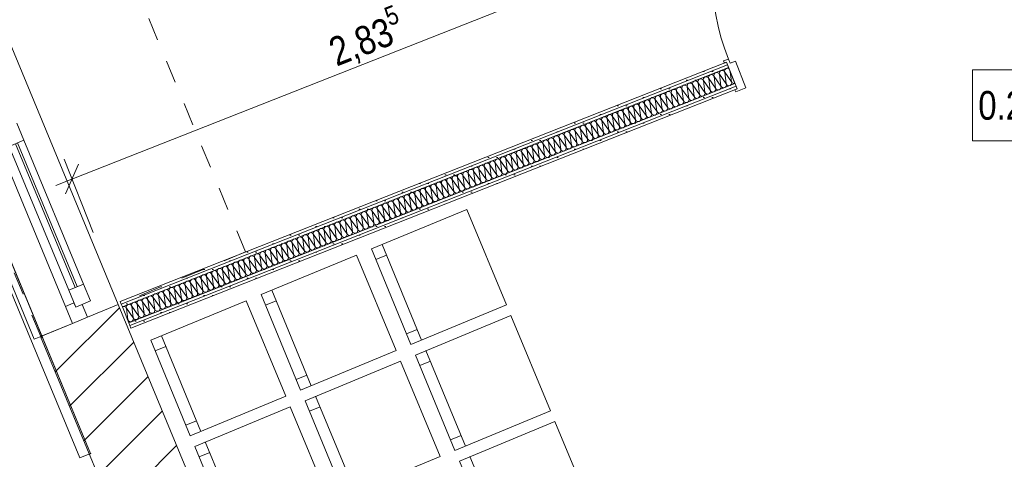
# Model space of a CAD drawing. Header units: metres. Extents: x -80 to 1923, y -189 to 69.
# Tile 181 of 256: x 955.25 to 959.54, y 37.99 to 39.9. Entities that reach past the tile are written whole.
import ezdxf

# ---------------------------------------------------------------- set-up
doc = ezdxf.new("R2010")
doc.units = ezdxf.units.M
doc.header["$MEASUREMENT"] = 0
doc.linetypes.add('Strichlinie eng', pattern=[0.115, 0.075, -0.04])
doc.linetypes.add('Strichlinie_ eng', pattern=[0.115, 0.075, -0.04])
for name, color, linetype in [('00 Schraffuren', 7, 'Continuous'), ('10 Wand außen', 7, 'Continuous'), ('50 Möblierung', 7, 'Continuous'), ('80 Raum', 7, 'Continuous'), ('90 Allgemein Bemaßung', 7, 'Continuous'), ('Neubau_10 Wand innen GK', 7, 'Continuous'), ('Neubau_50 Möblierung', 7, 'Continuous')]:
    doc.layers.add(name, color=color, linetype=linetype)
doc.styles.add('ERSTELLTER_STIL_2', font='ARIALN.TTF')
doc.dimstyles.new('ERSTELLTER_STIL__1', dxfattribs={"dimtxt": 0.125, "dimasz": 0.095143, "dimexe": 0.18, "dimexo": 0.25, "dimgap": 0, "dimtad": 1, "dimzin": 0, "dimdsep": 46, "dimtxsty": 'ERSTELLTER_STIL_2', "dimblk": 'ARROWHEAD_6', "dimblk1": 'ARROWHEAD_6', "dimblk2": 'ARROWHEAD_6', "dimcen": 0.09, "dimclrd": 7, "dimclre": 7, "dimclrt": 7, "dimazin": 0, "dimtfac": 1, "dimtdec": 4, "dimtmove": 0, "dimatfit": 3, "dimfxl": 1, "dimtolj": 1, "dimtzin": 0, "dimarcsym": 0})
pattern_1 = [(0, (929.770002, 0), (0, 0.0375), [0, -0.0375])]

# ---------------------------------------------------------------- blocks, each defined once
blk = doc.blocks.new('5-Flügelfenster 27')
at = {"layer": '10 Wand außen', "color": 7, "linetype": 'Continuous', "lineweight": 9}
for p, q in [((-2.13, 0.145), (2.13, 0.145)), ((-2.13, 0), (-2.13, 0.145)), ((-2.13, -0.07), (-2.13, 0)), ((-2.13, -0.07), (-2.13, 0)), ((-2.13, -0.22), (-2.13, -0.07)), ((-2.13, -0.22), (-2.13, -0.25)), ((-2.13, -0.25), (2.13, -0.25))]:
    blk.add_line(p, q, dxfattribs=at)
at = {"layer": '10 Wand außen', "color": 7, "linetype": 'Continuous', "lineweight": 13}
for p, q in [((-2.13, 0), (-2.07, 0)), ((-2.07, -0.03), (-2.07, 0.04)), ((-2.07, 0.04), (-1.99, 0.04)), ((-2.07, 0), (-2.07, -0.03)), ((-1.99, 0.04), (-1.312, 0.04)), ((-1.99, 0.04), (-1.99, -0.03)), ((-1.99, 0.01), (-1.312, 0.01)), ((-1.312, -0.03), (-1.312, 0.04)), ((-1.312, 0.04), (-1.232, 0.04)), ((-2.07, -0.03), (-2.05, -0.03)), ((-1.99, -0.03), (-2.07, -0.03)), ((-2.05, -0.03), (-2.05, -0.07)), ((-1.312, 0), (-1.99, 0)), ((-1.312, -0.03), (-1.99, -0.03)), ((-2.05, -0.07), (-2.13, -0.07)), ((2.05, -0.07), (-2.05, -0.07))]:
    blk.add_line(p, q, dxfattribs=at)
at = {"layer": '10 Wand außen', "color": 7, "linetype": 'Strichlinie eng', "lineweight": 9}
blk.add_line((-2.13, -0.22), (2.13, -0.22), dxfattribs=at)
blk = doc.blocks.new('*X186', base_point=(929.77, 0))
at = {"layer": 'Neubau_10 Wand innen GK', "color": 8, "linetype": 'Continuous', "lineweight": 9}
for p, q in [((958.2764, 39.6539), (958.2831, 39.6028)), ((958.2764, 39.6539), (958.3064, 39.612)), ((958.2996, 39.6631), (958.3296, 39.6211)), ((958.2996, 39.6631), (958.3064, 39.612)), ((958.3229, 39.6722), (958.3296, 39.6211)), ((958.3229, 39.6722), (958.3529, 39.6303)), ((958.3471, 39.674), (958.3529, 39.6303)), ((958.1601, 39.608), (958.1901, 39.5661)), ((958.1601, 39.608), (958.1669, 39.5569)), ((958.1834, 39.6172), (958.1901, 39.5661)), ((958.1834, 39.6172), (958.2134, 39.5752)), ((958.2066, 39.6263), (958.2134, 39.5752)), ((958.2066, 39.6263), (958.2366, 39.5844)), ((958.2299, 39.6355), (958.2599, 39.5936)), ((958.2299, 39.6355), (958.2366, 39.5844)), ((958.2531, 39.6447), (958.2599, 39.5936)), ((958.2531, 39.6447), (958.2831, 39.6028)), ((958.0439, 39.5621), (958.0506, 39.511)), ((958.0439, 39.5621), (958.0738, 39.5202)), ((958.0671, 39.5713), (958.0738, 39.5202)), ((958.0671, 39.5713), (958.0971, 39.5293)), ((958.0904, 39.5804), (958.1203, 39.5385)), ((958.0904, 39.5804), (958.0971, 39.5293)), ((958.1136, 39.5896), (958.1203, 39.5385)), ((958.1136, 39.5896), (958.1436, 39.5477)), ((958.1369, 39.5988), (958.1436, 39.5477)), ((958.1369, 39.5988), (958.1669, 39.5569)), ((957.9508, 39.5254), (957.9808, 39.4834)), ((957.9508, 39.5254), (957.9576, 39.4743)), ((957.9741, 39.5345), (957.9808, 39.4834)), ((957.9741, 39.5345), (958.0041, 39.4926)), ((957.9973, 39.5437), (958.0041, 39.4926)), ((957.9973, 39.5437), (958.0273, 39.5018)), ((958.0206, 39.5529), (958.0506, 39.511)), ((958.0206, 39.5529), (958.0273, 39.5018)), ((957.8346, 39.4795), (957.8413, 39.4284)), ((957.8346, 39.4795), (957.8646, 39.4376)), ((957.8578, 39.4886), (957.8646, 39.4376)), ((957.8578, 39.4886), (957.8878, 39.4467)), ((957.8811, 39.4978), (957.9111, 39.4559)), ((957.8811, 39.4978), (957.8878, 39.4467)), ((957.9043, 39.507), (957.9111, 39.4559)), ((957.9043, 39.507), (957.9343, 39.4651)), ((957.9276, 39.5162), (957.9343, 39.4651)), ((957.9276, 39.5162), (957.9576, 39.4743)), ((957.7183, 39.4336), (957.725, 39.3825)), ((957.7183, 39.4336), (957.7483, 39.3917)), ((957.7416, 39.4428), (957.7715, 39.4008)), ((957.7416, 39.4428), (957.7483, 39.3917)), ((957.7648, 39.4519), (957.7715, 39.4008)), ((957.7648, 39.4519), (957.7948, 39.41)), ((957.7881, 39.4611), (957.7948, 39.41)), ((957.7881, 39.4611), (957.818, 39.4192)), ((957.8113, 39.4703), (957.8413, 39.4284)), ((957.8113, 39.4703), (957.818, 39.4192)), ((957.6253, 39.3969), (957.632, 39.3458)), ((957.6253, 39.3969), (957.6553, 39.3549)), ((957.6485, 39.406), (957.6553, 39.3549)), ((957.6485, 39.406), (957.6785, 39.3641)), ((957.6718, 39.4152), (957.7018, 39.3733)), ((957.6718, 39.4152), (957.6785, 39.3641)), ((957.695, 39.4244), (957.7018, 39.3733)), ((957.695, 39.4244), (957.725, 39.3825)), ((957.509, 39.351), (957.5157, 39.2999)), ((957.509, 39.351), (957.539, 39.309)), ((957.5323, 39.3601), (957.5623, 39.3182)), ((957.5323, 39.3601), (957.539, 39.309)), ((957.5555, 39.3693), (957.5623, 39.3182)), ((957.5555, 39.3693), (957.5855, 39.3274)), ((957.5788, 39.3785), (957.5855, 39.3274)), ((957.5788, 39.3785), (957.6088, 39.3366)), ((957.602, 39.3877), (957.632, 39.3458)), ((957.602, 39.3877), (957.6088, 39.3366)), ((957.3927, 39.3051), (957.4227, 39.2631)), ((957.3927, 39.3051), (957.3995, 39.254)), ((957.416, 39.3142), (957.4227, 39.2631)), ((957.416, 39.3142), (957.446, 39.2723)), ((957.4393, 39.3234), (957.446, 39.2723)), ((957.4393, 39.3234), (957.4692, 39.2815)), ((957.4625, 39.3326), (957.4925, 39.2907)), ((957.4625, 39.3326), (957.4692, 39.2815)), ((957.4858, 39.3418), (957.4925, 39.2907)), ((957.4858, 39.3418), (957.5157, 39.2999)), ((957.2997, 39.2683), (957.3065, 39.2173)), ((957.2997, 39.2683), (957.3297, 39.2264)), ((957.323, 39.2775), (957.353, 39.2356)), ((957.323, 39.2775), (957.3297, 39.2264)), ((957.3462, 39.2867), (957.353, 39.2356)), ((957.3462, 39.2867), (957.3762, 39.2448)), ((957.3695, 39.2959), (957.3762, 39.2448)), ((957.3695, 39.2959), (957.3995, 39.254)), ((957.1835, 39.2225), (957.2134, 39.1805)), ((957.1835, 39.2225), (957.1902, 39.1714)), ((957.2067, 39.2316), (957.2134, 39.1805)), ((957.2067, 39.2316), (957.2367, 39.1897)), ((957.23, 39.2408), (957.2367, 39.1897)), ((957.23, 39.2408), (957.26, 39.1989)), ((957.2532, 39.25), (957.2832, 39.2081)), ((957.2532, 39.25), (957.26, 39.1989)), ((957.2765, 39.2592), (957.2832, 39.2081)), ((957.2765, 39.2592), (957.3065, 39.2173)), ((957.0672, 39.1766), (957.0739, 39.1255)), ((957.0672, 39.1766), (957.0972, 39.1346)), ((957.0904, 39.1857), (957.0972, 39.1346)), ((957.0904, 39.1857), (957.1204, 39.1438)), ((957.1137, 39.1949), (957.1437, 39.153)), ((957.1137, 39.1949), (957.1204, 39.1438)), ((957.137, 39.2041), (957.1437, 39.153)), ((957.137, 39.2041), (957.1669, 39.1622)), ((957.1602, 39.2133), (957.1669, 39.1622)), ((957.1602, 39.2133), (957.1902, 39.1714)), ((956.9742, 39.1398), (957.0042, 39.0979)), ((956.9742, 39.1398), (956.9809, 39.0887)), ((956.9974, 39.149), (957.0042, 39.0979)), ((956.9974, 39.149), (957.0274, 39.1071)), ((957.0207, 39.1582), (957.0274, 39.1071)), ((957.0207, 39.1582), (957.0507, 39.1163)), ((957.0439, 39.1674), (957.0739, 39.1255)), ((957.0439, 39.1674), (957.0507, 39.1163)), ((956.8579, 39.0939), (956.8646, 39.0428)), ((956.8579, 39.0939), (956.8879, 39.052)), ((956.8812, 39.1031), (956.8879, 39.052)), ((956.8812, 39.1031), (956.9111, 39.0612)), ((956.9044, 39.1123), (956.9344, 39.0704)), ((956.9044, 39.1123), (956.9111, 39.0612)), ((956.9277, 39.1215), (956.9344, 39.0704)), ((956.9277, 39.1215), (956.9577, 39.0796)), ((956.9509, 39.1307), (956.9577, 39.0796)), ((956.9509, 39.1307), (956.9809, 39.0887)), ((956.7416, 39.048), (956.7484, 38.9969)), ((956.7416, 39.048), (956.7716, 39.0061)), ((956.7649, 39.0572), (956.7949, 39.0153)), ((956.7649, 39.0572), (956.7716, 39.0061)), ((956.7881, 39.0664), (956.7949, 39.0153)), ((956.7881, 39.0664), (956.8181, 39.0245)), ((956.8114, 39.0756), (956.8181, 39.0245)), ((956.8114, 39.0756), (956.8414, 39.0337)), ((956.8347, 39.0848), (956.8646, 39.0428)), ((956.8347, 39.0848), (956.8414, 39.0337)), ((956.6486, 39.0113), (956.6554, 38.9602)), ((956.6486, 39.0113), (956.6786, 38.9694)), ((956.6719, 39.0205), (956.6786, 38.9694)), ((956.6719, 39.0205), (956.7019, 38.9786)), ((956.6951, 39.0297), (956.7251, 38.9878)), ((956.6951, 39.0297), (956.7019, 38.9786)), ((956.7184, 39.0389), (956.7251, 38.9878)), ((956.7184, 39.0389), (956.7484, 38.9969)), ((956.5324, 38.9654), (956.5391, 38.9143)), ((956.5324, 38.9654), (956.5623, 38.9235)), ((956.5556, 38.9746), (956.5856, 38.9327)), ((956.5556, 38.9746), (956.5623, 38.9235)), ((956.5789, 38.9838), (956.5856, 38.9327)), ((956.5789, 38.9838), (956.6088, 38.9419)), ((956.6021, 38.993), (956.6088, 38.9419)), ((956.6021, 38.993), (956.6321, 38.9511)), ((956.6254, 39.0022), (956.6554, 38.9602)), ((956.6254, 39.0022), (956.6321, 38.9511)), ((956.4161, 38.9195), (956.4461, 38.8776)), ((956.4161, 38.9195), (956.4228, 38.8684)), ((956.4393, 38.9287), (956.4461, 38.8776)), ((956.4393, 38.9287), (956.4693, 38.8868)), ((956.4626, 38.9379), (956.4693, 38.8868)), ((956.4626, 38.9379), (956.4926, 38.896)), ((956.4858, 38.9471), (956.5158, 38.9052)), ((956.4858, 38.9471), (956.4926, 38.896)), ((956.5091, 38.9563), (956.5158, 38.9052)), ((956.5091, 38.9563), (956.5391, 38.9143)), ((956.3231, 38.8828), (956.3298, 38.8317)), ((956.3231, 38.8828), (956.3531, 38.8409)), ((956.3463, 38.892), (956.3763, 38.8501)), ((956.3463, 38.892), (956.3531, 38.8409)), ((956.3696, 38.9012), (956.3763, 38.8501)), ((956.3696, 38.9012), (956.3996, 38.8593)), ((956.3928, 38.9104), (956.3996, 38.8593)), ((956.3928, 38.9104), (956.4228, 38.8684)), ((956.2068, 38.8369), (956.2368, 38.795)), ((956.2068, 38.8369), (956.2135, 38.7858)), ((956.2301, 38.8461), (956.2368, 38.795)), ((956.2301, 38.8461), (956.26, 38.8042)), ((956.2533, 38.8553), (956.26, 38.8042)), ((956.2533, 38.8553), (956.2833, 38.8134)), ((956.2766, 38.8645), (956.3065, 38.8225)), ((956.2766, 38.8645), (956.2833, 38.8134)), ((956.2998, 38.8736), (956.3065, 38.8225)), ((956.2998, 38.8736), (956.3298, 38.8317)), ((956.0905, 38.791), (956.0973, 38.7399)), ((956.0905, 38.791), (956.1205, 38.7491)), ((956.1138, 38.8002), (956.1205, 38.7491)), ((956.1138, 38.8002), (956.1438, 38.7583)), ((956.137, 38.8094), (956.167, 38.7675)), ((956.137, 38.8094), (956.1438, 38.7583)), ((956.1603, 38.8186), (956.167, 38.7675)), ((956.1603, 38.8186), (956.1903, 38.7766)), ((956.1835, 38.8277), (956.1903, 38.7766)), ((956.1835, 38.8277), (956.2135, 38.7858)), ((955.9975, 38.7543), (956.0275, 38.7124)), ((955.9975, 38.7543), (956.0042, 38.7032)), ((956.0208, 38.7635), (956.0275, 38.7124)), ((956.0208, 38.7635), (956.0508, 38.7216)), ((956.044, 38.7727), (956.0508, 38.7216)), ((956.044, 38.7727), (956.074, 38.7308)), ((956.0673, 38.7818), (956.0973, 38.7399)), ((956.0673, 38.7818), (956.074, 38.7308)), ((955.8812, 38.7084), (955.888, 38.6573)), ((955.8812, 38.7084), (955.9112, 38.6665)), ((955.9045, 38.7176), (955.9112, 38.6665)), ((955.9045, 38.7176), (955.9345, 38.6757)), ((955.9277, 38.7268), (955.9577, 38.6849)), ((955.9277, 38.7268), (955.9345, 38.6757)), ((955.951, 38.736), (955.9577, 38.6849)), ((955.951, 38.736), (955.981, 38.694)), ((955.9743, 38.7451), (955.981, 38.694)), ((955.9743, 38.7451), (956.0042, 38.7032)), ((955.765, 38.6625), (955.7717, 38.6114)), ((955.765, 38.6625), (955.795, 38.6206)), ((955.7882, 38.6717), (955.8182, 38.6298)), ((955.7882, 38.6717), (955.795, 38.6206)), ((955.8115, 38.6809), (955.8182, 38.6298)), ((955.8115, 38.6809), (955.8415, 38.639)), ((955.8347, 38.6901), (955.8415, 38.639)), ((955.8347, 38.6901), (955.8647, 38.6481)), ((955.858, 38.6992), (955.888, 38.6573)), ((955.858, 38.6992), (955.8647, 38.6481)), ((955.7185, 38.6442), (955.7485, 38.6022)), ((955.7185, 38.6442), (955.7252, 38.5931)), ((955.7417, 38.6533), (955.7485, 38.6022)), ((955.7417, 38.6533), (955.7717, 38.6114)), ((955.7215, 38.5982), (955.7252, 38.5931))]:
    blk.add_line(p, q, dxfattribs=at)
for centre, start, end in [((958.2415, 39.6401), 111.5411, 201.5411), ((958.2415, 39.6401), 21.5411, 111.5411), ((958.2648, 39.6493), 111.5411, 201.5411), ((958.2648, 39.6493), 21.5411, 111.5411), ((958.288, 39.6585), 111.5411, 201.5411), ((958.288, 39.6585), 21.5411, 111.5411), ((958.3113, 39.6676), 111.5411, 201.5411), ((958.3113, 39.6676), 21.5411, 111.5411), ((958.3345, 39.6768), 111.5411, 201.5411), ((958.3345, 39.6768), 52.7699, 111.5411), ((958.1252, 39.5942), 111.5411, 201.5411), ((958.1252, 39.5942), 21.5411, 111.5411), ((958.1485, 39.6034), 111.5411, 201.5411), ((958.1485, 39.6034), 21.5411, 111.5411), ((958.1717, 39.6126), 111.5411, 201.5411), ((958.1717, 39.6126), 21.5411, 111.5411), ((958.195, 39.6217), 111.5411, 201.5411), ((958.195, 39.6217), 21.5411, 111.5411), ((958.2183, 39.6309), 111.5411, 201.5411), ((958.2183, 39.6309), 21.5411, 111.5411), ((958.2947, 39.6074), 291.5411, 21.5411), ((958.318, 39.6165), 201.5411, 291.5411), ((958.318, 39.6165), 291.5411, 21.5411), ((958.3413, 39.6257), 201.5411, 291.5411), ((958.3413, 39.6257), 291.5411, 21.5411), ((958.3645, 39.6349), 201.5411, 283.2098), ((958.0322, 39.5575), 111.5411, 201.5411), ((958.0322, 39.5575), 21.5411, 111.5411), ((958.0555, 39.5667), 111.5411, 201.5411), ((958.0555, 39.5667), 21.5411, 111.5411), ((958.0787, 39.5759), 111.5411, 201.5411), ((958.0787, 39.5759), 21.5411, 111.5411), ((958.102, 39.585), 111.5411, 201.5411), ((958.102, 39.585), 21.5411, 111.5411), ((958.1785, 39.5615), 291.5411, 21.5411), ((958.2017, 39.5706), 201.5411, 291.5411), ((958.2017, 39.5706), 291.5411, 21.5411), ((958.225, 39.5798), 201.5411, 291.5411), ((958.225, 39.5798), 291.5411, 21.5411), ((958.2482, 39.589), 201.5411, 291.5411), ((958.2482, 39.589), 291.5411, 21.5411), ((958.2715, 39.5982), 201.5411, 291.5411), ((958.2715, 39.5982), 291.5411, 21.5411), ((958.2947, 39.6074), 201.5411, 291.5411), ((957.916, 39.5116), 111.5411, 201.5411), ((957.916, 39.5116), 21.5411, 111.5411), ((957.9392, 39.5208), 111.5411, 201.5411), ((957.9392, 39.5208), 21.5411, 111.5411), ((957.9625, 39.53), 111.5411, 201.5411), ((957.9625, 39.53), 21.5411, 111.5411), ((957.9857, 39.5391), 111.5411, 201.5411), ((957.9857, 39.5391), 21.5411, 111.5411), ((958.009, 39.5483), 111.5411, 201.5411), ((958.009, 39.5483), 21.5411, 111.5411), ((958.0622, 39.5156), 291.5411, 21.5411), ((958.0855, 39.5248), 201.5411, 291.5411), ((958.0855, 39.5248), 291.5411, 21.5411), ((958.1087, 39.5339), 201.5411, 291.5411), ((958.1087, 39.5339), 291.5411, 21.5411), ((958.132, 39.5431), 201.5411, 291.5411), ((958.132, 39.5431), 291.5411, 21.5411), ((958.1552, 39.5523), 201.5411, 291.5411), ((958.1552, 39.5523), 291.5411, 21.5411), ((958.1785, 39.5615), 201.5411, 291.5411), ((957.7997, 39.4657), 111.5411, 201.5411), ((957.7997, 39.4657), 21.5411, 111.5411), ((957.8229, 39.4749), 111.5411, 201.5411), ((957.8229, 39.4749), 21.5411, 111.5411), ((957.8462, 39.4841), 111.5411, 201.5411), ((957.8462, 39.4841), 21.5411, 111.5411), ((957.8694, 39.4932), 111.5411, 201.5411), ((957.8694, 39.4932), 21.5411, 111.5411), ((957.8927, 39.5024), 111.5411, 201.5411), ((957.8927, 39.5024), 21.5411, 111.5411), ((957.9692, 39.4789), 291.5411, 21.5411), ((957.9924, 39.488), 201.5411, 291.5411), ((957.9924, 39.488), 291.5411, 21.5411), ((958.0157, 39.4972), 201.5411, 291.5411), ((958.0157, 39.4972), 291.5411, 21.5411), ((958.039, 39.5064), 201.5411, 291.5411), ((958.039, 39.5064), 291.5411, 21.5411), ((958.0622, 39.5156), 201.5411, 291.5411), ((957.7067, 39.429), 111.5411, 201.5411), ((957.7067, 39.429), 21.5411, 111.5411), ((957.7299, 39.4382), 111.5411, 201.5411), ((957.7299, 39.4382), 21.5411, 111.5411), ((957.7532, 39.4473), 111.5411, 201.5411), ((957.7532, 39.4473), 21.5411, 111.5411), ((957.7764, 39.4565), 111.5411, 201.5411), ((957.7764, 39.4565), 21.5411, 111.5411), ((957.8529, 39.433), 291.5411, 21.5411), ((957.8762, 39.4421), 201.5411, 291.5411), ((957.8762, 39.4421), 291.5411, 21.5411), ((957.8994, 39.4513), 201.5411, 291.5411), ((957.8994, 39.4513), 291.5411, 21.5411), ((957.9227, 39.4605), 201.5411, 291.5411), ((957.9227, 39.4605), 291.5411, 21.5411), ((957.9459, 39.4697), 201.5411, 291.5411), ((957.9459, 39.4697), 291.5411, 21.5411), ((957.9692, 39.4789), 201.5411, 291.5411), ((957.5904, 39.3831), 111.5411, 201.5411), ((957.5904, 39.3831), 21.5411, 111.5411), ((957.6137, 39.3923), 111.5411, 201.5411), ((957.6137, 39.3923), 21.5411, 111.5411), ((957.6369, 39.4014), 111.5411, 201.5411), ((957.6369, 39.4014), 21.5411, 111.5411), ((957.6602, 39.4106), 111.5411, 201.5411), ((957.6602, 39.4106), 21.5411, 111.5411), ((957.6834, 39.4198), 111.5411, 201.5411), ((957.6834, 39.4198), 21.5411, 111.5411), ((957.7367, 39.3871), 291.5411, 21.5411), ((957.7599, 39.3962), 201.5411, 291.5411), ((957.7599, 39.3962), 291.5411, 21.5411), ((957.7832, 39.4054), 201.5411, 291.5411), ((957.7832, 39.4054), 291.5411, 21.5411), ((957.8064, 39.4146), 201.5411, 291.5411), ((957.8064, 39.4146), 291.5411, 21.5411), ((957.8297, 39.4238), 201.5411, 291.5411), ((957.8297, 39.4238), 291.5411, 21.5411), ((957.8529, 39.433), 201.5411, 291.5411), ((957.4741, 39.3372), 111.5411, 201.5411), ((957.4741, 39.3372), 21.5411, 111.5411), ((957.4974, 39.3464), 111.5411, 201.5411), ((957.4974, 39.3464), 21.5411, 111.5411), ((957.5206, 39.3556), 111.5411, 201.5411), ((957.5206, 39.3556), 21.5411, 111.5411), ((957.5439, 39.3647), 111.5411, 201.5411), ((957.5439, 39.3647), 21.5411, 111.5411), ((957.5671, 39.3739), 111.5411, 201.5411), ((957.5671, 39.3739), 21.5411, 111.5411), ((957.6436, 39.3503), 291.5411, 21.5411), ((957.6669, 39.3595), 201.5411, 291.5411), ((957.6669, 39.3595), 291.5411, 21.5411), ((957.6901, 39.3687), 201.5411, 291.5411), ((957.6901, 39.3687), 291.5411, 21.5411), ((957.7134, 39.3779), 201.5411, 291.5411), ((957.7134, 39.3779), 291.5411, 21.5411), ((957.7367, 39.3871), 201.5411, 291.5411), ((957.3811, 39.3005), 111.5411, 201.5411), ((957.3811, 39.3005), 21.5411, 111.5411), ((957.4044, 39.3097), 111.5411, 201.5411), ((957.4044, 39.3097), 21.5411, 111.5411), ((957.4276, 39.3188), 111.5411, 201.5411), ((957.4276, 39.3188), 21.5411, 111.5411), ((957.4509, 39.328), 111.5411, 201.5411), ((957.4509, 39.328), 21.5411, 111.5411), ((957.5274, 39.3045), 291.5411, 21.5411), ((957.5506, 39.3136), 201.5411, 291.5411), ((957.5506, 39.3136), 291.5411, 21.5411), ((957.5739, 39.3228), 201.5411, 291.5411), ((957.5739, 39.3228), 291.5411, 21.5411), ((957.5971, 39.332), 201.5411, 291.5411), ((957.5971, 39.332), 291.5411, 21.5411), ((957.6204, 39.3412), 201.5411, 291.5411), ((957.6204, 39.3412), 291.5411, 21.5411), ((957.6436, 39.3503), 201.5411, 291.5411), ((957.2648, 39.2546), 111.5411, 201.5411), ((957.2648, 39.2546), 21.5411, 111.5411), ((957.2881, 39.2638), 111.5411, 201.5411), ((957.2881, 39.2638), 21.5411, 111.5411), ((957.3114, 39.2729), 111.5411, 201.5411), ((957.3114, 39.2729), 21.5411, 111.5411), ((957.3346, 39.2821), 111.5411, 201.5411), ((957.3346, 39.2821), 21.5411, 111.5411), ((957.3579, 39.2913), 111.5411, 201.5411), ((957.3579, 39.2913), 21.5411, 111.5411), ((957.4111, 39.2586), 291.5411, 21.5411), ((957.4344, 39.2677), 201.5411, 291.5411), ((957.4344, 39.2677), 291.5411, 21.5411), ((957.4576, 39.2769), 201.5411, 291.5411), ((957.4576, 39.2769), 291.5411, 21.5411), ((957.4809, 39.2861), 201.5411, 291.5411), ((957.4809, 39.2861), 291.5411, 21.5411), ((957.5041, 39.2953), 201.5411, 291.5411), ((957.5041, 39.2953), 291.5411, 21.5411), ((957.5274, 39.3045), 201.5411, 291.5411), ((957.1486, 39.2087), 111.5411, 201.5411), ((957.1486, 39.2087), 21.5411, 111.5411), ((957.1718, 39.2179), 111.5411, 201.5411), ((957.1718, 39.2179), 21.5411, 111.5411), ((957.1951, 39.227), 111.5411, 201.5411), ((957.1951, 39.227), 21.5411, 111.5411), ((957.2183, 39.2362), 111.5411, 201.5411), ((957.2183, 39.2362), 21.5411, 111.5411), ((957.2416, 39.2454), 111.5411, 201.5411), ((957.2416, 39.2454), 21.5411, 111.5411), ((957.3181, 39.2218), 291.5411, 21.5411), ((957.3413, 39.231), 201.5411, 291.5411), ((957.3413, 39.231), 291.5411, 21.5411), ((957.3646, 39.2402), 201.5411, 291.5411), ((957.3646, 39.2402), 291.5411, 21.5411), ((957.3878, 39.2494), 201.5411, 291.5411), ((957.3878, 39.2494), 291.5411, 21.5411), ((957.4111, 39.2586), 201.5411, 291.5411), ((957.0556, 39.172), 111.5411, 201.5411), ((957.0556, 39.172), 21.5411, 111.5411), ((957.0788, 39.1811), 111.5411, 201.5411), ((957.0788, 39.1811), 21.5411, 111.5411), ((957.1021, 39.1903), 111.5411, 201.5411), ((957.1021, 39.1903), 21.5411, 111.5411), ((957.1253, 39.1995), 111.5411, 201.5411), ((957.1253, 39.1995), 21.5411, 111.5411), ((957.2018, 39.1759), 291.5411, 21.5411), ((957.2251, 39.1851), 201.5411, 291.5411), ((957.2251, 39.1851), 291.5411, 21.5411), ((957.2483, 39.1943), 201.5411, 291.5411), ((957.2483, 39.1943), 291.5411, 21.5411), ((957.2716, 39.2035), 201.5411, 291.5411), ((957.2716, 39.2035), 291.5411, 21.5411), ((957.2948, 39.2127), 201.5411, 291.5411), ((957.2948, 39.2127), 291.5411, 21.5411), ((957.3181, 39.2218), 201.5411, 291.5411), ((956.9393, 39.1261), 111.5411, 201.5411), ((956.9393, 39.1261), 21.5411, 111.5411), ((956.9625, 39.1352), 111.5411, 201.5411), ((956.9625, 39.1352), 21.5411, 111.5411), ((956.9858, 39.1444), 111.5411, 201.5411), ((956.9858, 39.1444), 21.5411, 111.5411), ((957.0091, 39.1536), 111.5411, 201.5411), ((957.0091, 39.1536), 21.5411, 111.5411), ((957.0323, 39.1628), 111.5411, 201.5411), ((957.0323, 39.1628), 21.5411, 111.5411), ((957.0855, 39.13), 291.5411, 21.5411), ((957.1088, 39.1392), 201.5411, 291.5411), ((957.1088, 39.1392), 291.5411, 21.5411), ((957.1321, 39.1484), 201.5411, 291.5411), ((957.1321, 39.1484), 291.5411, 21.5411), ((957.1553, 39.1576), 201.5411, 291.5411), ((957.1553, 39.1576), 291.5411, 21.5411), ((957.1786, 39.1668), 201.5411, 291.5411), ((957.1786, 39.1668), 291.5411, 21.5411), ((957.2018, 39.1759), 201.5411, 291.5411), ((956.823, 39.0802), 111.5411, 201.5411), ((956.823, 39.0802), 21.5411, 111.5411), ((956.8463, 39.0894), 111.5411, 201.5411), ((956.8463, 39.0894), 21.5411, 111.5411), ((956.8695, 39.0985), 111.5411, 201.5411), ((956.8695, 39.0985), 21.5411, 111.5411), ((956.8928, 39.1077), 111.5411, 201.5411), ((956.8928, 39.1077), 21.5411, 111.5411), ((956.916, 39.1169), 111.5411, 201.5411), ((956.916, 39.1169), 21.5411, 111.5411), ((956.9925, 39.0933), 291.5411, 21.5411), ((957.0158, 39.1025), 201.5411, 291.5411), ((957.0158, 39.1025), 291.5411, 21.5411), ((957.039, 39.1117), 201.5411, 291.5411), ((957.039, 39.1117), 291.5411, 21.5411), ((957.0623, 39.1209), 201.5411, 291.5411), ((957.0623, 39.1209), 291.5411, 21.5411), ((957.0855, 39.13), 201.5411, 291.5411), ((956.73, 39.0435), 111.5411, 201.5411), ((956.73, 39.0435), 21.5411, 111.5411), ((956.7533, 39.0526), 111.5411, 201.5411), ((956.7533, 39.0526), 21.5411, 111.5411), ((956.7765, 39.0618), 111.5411, 201.5411), ((956.7765, 39.0618), 21.5411, 111.5411), ((956.7998, 39.071), 111.5411, 201.5411), ((956.7998, 39.071), 21.5411, 111.5411), ((956.8763, 39.0474), 291.5411, 21.5411), ((956.8995, 39.0566), 201.5411, 291.5411), ((956.8995, 39.0566), 291.5411, 21.5411), ((956.9228, 39.0658), 201.5411, 291.5411), ((956.9228, 39.0658), 291.5411, 21.5411), ((956.946, 39.075), 201.5411, 291.5411), ((956.946, 39.075), 291.5411, 21.5411), ((956.9693, 39.0842), 201.5411, 291.5411), ((956.9693, 39.0842), 291.5411, 21.5411), ((956.9925, 39.0933), 201.5411, 291.5411), ((956.6137, 38.9976), 111.5411, 201.5411), ((956.6137, 38.9976), 21.5411, 111.5411), ((956.637, 39.0067), 111.5411, 201.5411), ((956.637, 39.0067), 21.5411, 111.5411), ((956.6602, 39.0159), 111.5411, 201.5411), ((956.6602, 39.0159), 21.5411, 111.5411), ((956.6835, 39.0251), 111.5411, 201.5411), ((956.6835, 39.0251), 21.5411, 111.5411), ((956.7068, 39.0343), 111.5411, 201.5411), ((956.7068, 39.0343), 21.5411, 111.5411), ((956.76, 39.0015), 291.5411, 21.5411), ((956.7832, 39.0107), 201.5411, 291.5411), ((956.7832, 39.0107), 291.5411, 21.5411), ((956.8065, 39.0199), 201.5411, 291.5411), ((956.8065, 39.0199), 291.5411, 21.5411), ((956.8298, 39.0291), 201.5411, 291.5411), ((956.8298, 39.0291), 291.5411, 21.5411), ((956.853, 39.0383), 201.5411, 291.5411), ((956.853, 39.0383), 291.5411, 21.5411), ((956.8763, 39.0474), 201.5411, 291.5411), ((956.4975, 38.9517), 111.5411, 201.5411), ((956.4975, 38.9517), 21.5411, 111.5411), ((956.5207, 38.9608), 111.5411, 201.5411), ((956.5207, 38.9608), 21.5411, 111.5411), ((956.544, 38.97), 111.5411, 201.5411), ((956.544, 38.97), 21.5411, 111.5411), ((956.5672, 38.9792), 111.5411, 201.5411), ((956.5672, 38.9792), 21.5411, 111.5411), ((956.5905, 38.9884), 111.5411, 201.5411), ((956.5905, 38.9884), 21.5411, 111.5411), ((956.667, 38.9648), 291.5411, 21.5411), ((956.6902, 38.974), 201.5411, 291.5411), ((956.6902, 38.974), 291.5411, 21.5411), ((956.7135, 38.9832), 201.5411, 291.5411), ((956.7135, 38.9832), 291.5411, 21.5411), ((956.7367, 38.9924), 201.5411, 291.5411), ((956.7367, 38.9924), 291.5411, 21.5411), ((956.76, 39.0015), 201.5411, 291.5411), ((956.3812, 38.9058), 21.5411, 111.5411), ((956.4045, 38.9149), 111.5411, 201.5411), ((956.4045, 38.9149), 21.5411, 111.5411), ((956.4277, 38.9241), 111.5411, 201.5411), ((956.4277, 38.9241), 21.5411, 111.5411), ((956.451, 38.9333), 111.5411, 201.5411), ((956.451, 38.9333), 21.5411, 111.5411), ((956.4742, 38.9425), 111.5411, 201.5411), ((956.4742, 38.9425), 21.5411, 111.5411), ((956.5507, 38.9189), 291.5411, 21.5411), ((956.574, 38.9281), 201.5411, 291.5411), ((956.574, 38.9281), 291.5411, 21.5411), ((956.5972, 38.9373), 201.5411, 291.5411), ((956.5972, 38.9373), 291.5411, 21.5411), ((956.6205, 38.9465), 201.5411, 291.5411), ((956.6205, 38.9465), 291.5411, 21.5411), ((956.6437, 38.9556), 201.5411, 291.5411), ((956.6437, 38.9556), 291.5411, 21.5411), ((956.667, 38.9648), 201.5411, 291.5411), ((956.2882, 38.8691), 111.5411, 201.5411), ((956.2882, 38.8691), 21.5411, 111.5411), ((956.3114, 38.8782), 111.5411, 201.5411), ((956.3114, 38.8782), 21.5411, 111.5411), ((956.3347, 38.8874), 111.5411, 201.5411), ((956.3347, 38.8874), 21.5411, 111.5411), ((956.3579, 38.8966), 111.5411, 201.5411), ((956.3579, 38.8966), 21.5411, 111.5411), ((956.3812, 38.9058), 111.5411, 201.5411), ((956.4344, 38.873), 291.5411, 21.5411), ((956.4577, 38.8822), 201.5411, 291.5411), ((956.4577, 38.8822), 291.5411, 21.5411), ((956.4809, 38.8914), 201.5411, 291.5411), ((956.4809, 38.8914), 291.5411, 21.5411), ((956.5042, 38.9006), 201.5411, 291.5411), ((956.5042, 38.9006), 291.5411, 21.5411), ((956.5275, 38.9097), 201.5411, 291.5411), ((956.5275, 38.9097), 291.5411, 21.5411), ((956.5507, 38.9189), 201.5411, 291.5411), ((956.1719, 38.8232), 111.5411, 201.5411), ((956.1719, 38.8232), 21.5411, 111.5411), ((956.1952, 38.8323), 111.5411, 201.5411), ((956.1952, 38.8323), 21.5411, 111.5411), ((956.2184, 38.8415), 111.5411, 201.5411), ((956.2184, 38.8415), 21.5411, 111.5411), ((956.2417, 38.8507), 111.5411, 201.5411), ((956.2417, 38.8507), 21.5411, 111.5411), ((956.2649, 38.8599), 111.5411, 201.5411), ((956.2649, 38.8599), 21.5411, 111.5411), ((956.3414, 38.8363), 291.5411, 21.5411), ((956.3647, 38.8455), 201.5411, 291.5411), ((956.3647, 38.8455), 291.5411, 21.5411), ((956.3879, 38.8547), 201.5411, 291.5411), ((956.3879, 38.8547), 291.5411, 21.5411), ((956.4112, 38.8639), 201.5411, 291.5411), ((956.4112, 38.8639), 291.5411, 21.5411), ((956.4344, 38.873), 201.5411, 291.5411), ((956.0556, 38.7773), 21.5411, 111.5411), ((956.0789, 38.7864), 111.5411, 201.5411), ((956.0789, 38.7864), 21.5411, 111.5411), ((956.1022, 38.7956), 111.5411, 201.5411), ((956.1022, 38.7956), 21.5411, 111.5411), ((956.1254, 38.8048), 111.5411, 201.5411), ((956.1254, 38.8048), 21.5411, 111.5411), ((956.1487, 38.814), 111.5411, 201.5411), ((956.1487, 38.814), 21.5411, 111.5411), ((956.2252, 38.7904), 291.5411, 21.5411), ((956.2484, 38.7996), 201.5411, 291.5411), ((956.2484, 38.7996), 291.5411, 21.5411), ((956.2717, 38.8088), 201.5411, 291.5411), ((956.2717, 38.8088), 291.5411, 21.5411), ((956.2949, 38.818), 201.5411, 291.5411), ((956.2949, 38.818), 291.5411, 21.5411), ((956.3182, 38.8271), 201.5411, 291.5411), ((956.3182, 38.8271), 291.5411, 21.5411), ((956.3414, 38.8363), 201.5411, 291.5411), ((955.9626, 38.7405), 111.5411, 201.5411), ((955.9626, 38.7405), 21.5411, 111.5411), ((955.9859, 38.7497), 111.5411, 201.5411), ((955.9859, 38.7497), 21.5411, 111.5411), ((956.0091, 38.7589), 111.5411, 201.5411), ((956.0091, 38.7589), 21.5411, 111.5411), ((956.0324, 38.7681), 111.5411, 201.5411), ((956.0324, 38.7681), 21.5411, 111.5411), ((956.0556, 38.7773), 111.5411, 201.5411), ((956.1089, 38.7445), 291.5411, 21.5411), ((956.1321, 38.7537), 201.5411, 291.5411), ((956.1321, 38.7537), 291.5411, 21.5411), ((956.1554, 38.7629), 201.5411, 291.5411), ((956.1554, 38.7629), 291.5411, 21.5411), ((956.1786, 38.7721), 201.5411, 291.5411), ((956.1786, 38.7721), 291.5411, 21.5411), ((956.2019, 38.7812), 201.5411, 291.5411), ((956.2019, 38.7812), 291.5411, 21.5411), ((956.2252, 38.7904), 201.5411, 291.5411), ((955.8464, 38.6946), 111.5411, 201.5411), ((955.8464, 38.6946), 21.5411, 111.5411), ((955.8696, 38.7038), 111.5411, 201.5411), ((955.8696, 38.7038), 21.5411, 111.5411), ((955.8929, 38.713), 111.5411, 201.5411), ((955.8929, 38.713), 21.5411, 111.5411), ((955.9161, 38.7222), 111.5411, 201.5411), ((955.9161, 38.7222), 21.5411, 111.5411), ((955.9394, 38.7314), 111.5411, 201.5411), ((955.9394, 38.7314), 21.5411, 111.5411), ((956.0159, 38.7078), 291.5411, 21.5411), ((956.0391, 38.717), 201.5411, 291.5411), ((956.0391, 38.717), 291.5411, 21.5411), ((956.0624, 38.7262), 201.5411, 291.5411), ((956.0624, 38.7262), 291.5411, 21.5411), ((956.0856, 38.7353), 201.5411, 291.5411), ((956.0856, 38.7353), 291.5411, 21.5411), ((956.1089, 38.7445), 201.5411, 291.5411), ((955.7301, 38.6488), 21.5411, 111.5411), ((955.7533, 38.6579), 111.5411, 201.5411), ((955.7533, 38.6579), 21.5411, 111.5411), ((955.7766, 38.6671), 111.5411, 201.5411), ((955.7766, 38.6671), 21.5411, 111.5411), ((955.7999, 38.6763), 111.5411, 201.5411), ((955.7999, 38.6763), 21.5411, 111.5411), ((955.8231, 38.6855), 111.5411, 201.5411), ((955.8231, 38.6855), 21.5411, 111.5411), ((955.8996, 38.6619), 291.5411, 21.5411), ((955.9229, 38.6711), 201.5411, 291.5411), ((955.9229, 38.6711), 291.5411, 21.5411), ((955.9461, 38.6803), 201.5411, 291.5411), ((955.9461, 38.6803), 291.5411, 21.5411), ((955.9694, 38.6894), 201.5411, 291.5411), ((955.9694, 38.6894), 291.5411, 21.5411), ((955.9926, 38.6986), 201.5411, 291.5411), ((955.9926, 38.6986), 291.5411, 21.5411), ((956.0159, 38.7078), 201.5411, 291.5411), ((955.7068, 38.6396), 111.5411, 118.6117), ((955.7068, 38.6396), 21.5411, 111.5411), ((955.7301, 38.6488), 111.5411, 201.5411), ((955.7833, 38.616), 291.5411, 21.5411), ((955.8066, 38.6252), 201.5411, 291.5411), ((955.8066, 38.6252), 291.5411, 21.5411), ((955.8298, 38.6344), 201.5411, 291.5411), ((955.8298, 38.6344), 291.5411, 21.5411), ((955.8531, 38.6435), 201.5411, 291.5411), ((955.8531, 38.6435), 291.5411, 21.5411), ((955.8763, 38.6527), 201.5411, 291.5411), ((955.8763, 38.6527), 291.5411, 21.5411), ((955.8996, 38.6619), 201.5411, 291.5411), ((955.7136, 38.5885), 352.8125, 21.5411), ((955.7368, 38.5977), 201.5411, 291.5411), ((955.7368, 38.5977), 291.5411, 21.5411), ((955.7601, 38.6068), 201.5411, 291.5411), ((955.7601, 38.6068), 291.5411, 21.5411), ((955.7833, 38.616), 201.5411, 291.5411)]:
    blk.add_arc(centre, 0.0125, start, end, dxfattribs=at)
blk = doc.blocks.new('Blockrahmentür 1-Fl 27_31')
at = {"layer": 'Neubau_10 Wand innen GK', "color": 7, "linetype": 'Continuous', "lineweight": 13}
for p, q in [((0.4925, -0.01), (0.4925, 0.975)), ((-0.4925, -0.01), (-0.515, -0.01)), ((-0.515, -0.01), (-0.515, -0.02)), ((-0.515, -0.02), (-0.505, -0.02)), ((-0.505, -0.02), (-0.505, -0.145)), ((-0.505, -0.0325), (-0.505, -0.02)), ((-0.505, -0.0325), (-0.505, -0.02)), ((-0.505, -0.045), (-0.505, -0.0325)), ((-0.505, -0.045), (-0.505, -0.0325)), ((-0.4925, -0.03), (-0.4925, -0.01)), ((-0.4675, -0.03), (-0.4925, -0.03)), ((-0.4675, -0.155), (-0.4675, -0.03)), ((0.4675, -0.155), (0.4675, -0.03)), ((0.4675, -0.03), (0.4925, -0.03)), ((0.4925, -0.03), (0.4925, -0.01)), ((0.4925, -0.01), (0.515, -0.01)), ((0.515, -0.02), (0.505, -0.02)), ((0.505, -0.02), (0.505, -0.145)), ((0.505, -0.0325), (0.505, -0.02)), ((0.505, -0.0325), (0.505, -0.02)), ((0.505, -0.045), (0.505, -0.0325)), ((0.505, -0.045), (0.505, -0.0325)), ((0.515, -0.01), (0.515, -0.02)), ((-0.505, -0.12), (-0.505, -0.045)), ((-0.505, -0.12), (-0.505, -0.045)), ((0.505, -0.12), (0.505, -0.045)), ((0.505, -0.12), (0.505, -0.045)), ((-0.505, -0.1325), (-0.505, -0.12)), ((-0.505, -0.1325), (-0.505, -0.12)), ((0.505, -0.1325), (0.505, -0.12)), ((0.505, -0.1325), (0.505, -0.12)), ((-0.505, -0.145), (-0.515, -0.145)), ((-0.515, -0.145), (-0.515, -0.155)), ((-0.515, -0.155), (-0.4675, -0.155)), ((-0.505, -0.145), (-0.505, -0.1325)), ((-0.505, -0.145), (-0.505, -0.1325)), ((0.515, -0.155), (0.4675, -0.155)), ((0.505, -0.145), (0.505, -0.1325)), ((0.505, -0.145), (0.505, -0.1325)), ((0.505, -0.145), (0.515, -0.145)), ((0.515, -0.145), (0.515, -0.155))]:
    blk.add_line(p, q, dxfattribs=at)
at = {"layer": 'Neubau_10 Wand innen GK', "color": 7, "linetype": 'Continuous', "lineweight": 9}
blk.add_arc((0.4925, -0.01), 0.985, 90, 180, dxfattribs=at)
blk = doc.blocks.new('Stuhlgruppe 27[11]_1', base_point=(956.5704, 36.7025))
at = {"layer": 'Neubau_50 Möblierung', "color": 8, "linetype": 'Continuous', "lineweight": 18}
for p, q in [((957.0034, 38.5054), (956.8312, 38.9212)), ((956.8503, 38.875), (956.8041, 38.8559)), ((956.523, 38.3064), (956.3508, 38.7222)), ((956.3699, 38.676), (956.3237, 38.6569)), ((956.9843, 38.5516), (956.9381, 38.5325)), ((956.0426, 38.1075), (955.8704, 38.5232)), ((955.8895, 38.477), (955.8433, 38.4579)), ((957.1948, 38.0435), (957.0225, 38.4592)), ((957.0417, 38.4131), (956.9955, 38.3939)), ((956.5039, 38.3526), (956.4577, 38.3335)), ((956.7143, 37.8445), (956.5421, 38.2603)), ((956.5613, 38.2141), (956.5151, 38.1949)), ((956.0234, 38.1536), (955.9772, 38.1345)), ((956.2339, 37.6455), (956.0617, 38.0613)), ((957.1756, 38.0897), (957.1294, 38.0706)), ((956.0808, 38.0151), (956.0347, 37.9959)), ((957.3861, 37.5816), (957.2139, 37.9973))]:
    blk.add_line(p, q, dxfattribs=at)
at = {"layer": 'Neubau_50 Möblierung', "color": 8, "linetype": 'Continuous', "lineweight": 18, "flags": 128}
for points in [[(957.373, 38.6585), (957.2008, 39.0743), (956.785, 38.9021), (956.9572, 38.4863)], [(956.8925, 38.4595), (956.7203, 38.8753), (956.3046, 38.7031), (956.4768, 38.2873)], [(956.4121, 38.2605), (956.2399, 38.6763), (955.8242, 38.5041), (955.9964, 38.0883)], [(957.5643, 38.1966), (957.3921, 38.6123), (956.9764, 38.4401), (957.1486, 38.0244)], [(957.0839, 37.9976), (956.9117, 38.4133), (956.4959, 38.2411), (956.6681, 37.8254)], [(956.6035, 37.7986), (956.4313, 38.2143), (956.0155, 38.0421), (956.1877, 37.6264)], [(957.7556, 37.7346), (957.5834, 38.1504), (957.1677, 37.9782), (957.3399, 37.5624)]]:
    blk.add_lwpolyline(points, close=True, dxfattribs=at)
blk = doc.blocks.new('Text 3D 27[15]_1', base_point=(953.7199, 42.4584))
at = {"layer": '50 Möblierung', "color": 8, "linetype": 'Continuous', "lineweight": 18}
for q in [(953.7199, 42.4584), (955.516, 37.9917)]:
    blk.add_line((955.5622, 38.0109), q, dxfattribs=at)
at = {"layer": '50 Möblierung', "color": 8, "linetype": 'Continuous', "lineweight": 18, "flags": 128}
blk.add_lwpolyline([(953.7199, 42.4584), (953.6737, 42.4393), (955.516, 37.9917), (955.5622, 38.0109)], close=True, dxfattribs=at)
at = {"layer": '50 Möblierung', "color": 8, "linetype": 'Continuous', "lineweight": 18}
blk.add_point((955.5622, 38.0109), dxfattribs=at)
blk = doc.blocks.new('*D445', base_point=(929.77, 0))
at = {"layer": '90 Allgemein Bemaßung', "color": 7, "linetype": 'Continuous', "lineweight": 9}
for p, q in [((958.1204, 40.2483), (959.0599, 40.6191)), ((958.1486, 40.3133), (958.0922, 40.1833)), ((955.4814, 39.2066), (958.1204, 40.2483)), ((955.5732, 38.974), (955.4469, 39.2939)), ((955.5096, 39.2715), (955.4532, 39.1416)), ((955.4115, 39.179), (955.4814, 39.2066))]:
    blk.add_line(p, q, dxfattribs=at)
at = {"layer": '90 Allgemein Bemaßung', "color": 7, "lineweight": 9, "insert": (956.6467, 39.6622), "char_height": 0.125, "attachment_point": 7, "rotation": 21.5411, "style": 'ERSTELLTER_STIL_2'}
blk.add_mtext('\\A1;{\\pql;\\fArial Narrow|b0|i0|c0|p0;\\W1.000000;2,83\\fArial Narrow|b0|i0|c0|p0;\\W1.000000;\\A1{\\H.66x;\\S5^  ;}}', dxfattribs=at)
blk = doc.blocks.new('ARROWHEAD_6')
at = {"color": 0, "linetype": 'Continuous', "lineweight": 0}
for p, q in [((-0.5, -0.5), (0.5, 0.5)), ((0, 0), (-1, 0))]:
    blk.add_line(p, q, dxfattribs=at)
blk = doc.blocks.new('*D447', base_point=(929.77, 0))
at = {"layer": '90 Allgemein Bemaßung', "color": 7, "linetype": 'Continuous', "lineweight": 9}
for p, q in [((959.0599, 40.6191), (959.3847, 40.7474)), ((959.1517, 40.3866), (959.0254, 40.7065)), ((959.0881, 40.6841), (959.0317, 40.5542)), ((958.1204, 40.2483), (959.0599, 40.6191)), ((958.2122, 40.0158), (958.086, 40.3356)), ((958.1486, 40.3133), (958.0922, 40.1833)), ((955.4814, 39.2066), (958.1204, 40.2483))]:
    blk.add_line(p, q, dxfattribs=at)
at = {"layer": '90 Allgemein Bemaßung', "color": 7, "lineweight": 9, "char_height": 0.125, "attachment_point": 7, "rotation": 21.5411, "style": 'ERSTELLTER_STIL_2'}
for s, insert in [('\\A1;{\\pql;\\fArial Narrow|b0|i0|c0|p0;\\W1.000000;2,13\\fArial Narrow|b0|i0|c0|p0;\\W1.000000;\\A1{\\H.66x;\\S5^  ;}}', (958.5002, 40.2057)), ('\\A1;{\\pql;\\fArial Narrow|b0|i0|c0|p0;\\W1.000000;1,01}', (958.45, 40.4053))]:
    blk.add_mtext(s, dxfattribs=dict(at, insert=insert))

msp = doc.modelspace()

# ---------------------------------------------------------------- hatches: boundary and pattern name
at = {"layer": '10 Wand außen', "linetype": 'Continuous', "lineweight": 18, "true_color": 0x1f1f1f}
h = msp.add_hatch(dxfattribs=at)
h.set_pattern_fill('Mauerziegel_HLz_4_0001', color=250, style=0, pattern_type=2)
h.set_pattern_definition([(45, (929.77, 0), (-0.106066, 0.106066), [])])
h.paths.add_polyline_path([(955.4837, 38.578), (955.3451, 38.5206), (956.264, 36.3022), (956.6012, 36.4419), (955.6823, 38.6603), (955.5484, 38.6048)])
at = {"layer": 'Neubau_10 Wand innen GK', "linetype": 'Continuous', "lineweight": 9}
h = msp.add_hatch(dxfattribs=at)
h.set_pattern_fill('Gipskarton_0001', color=8, style=0, pattern_type=2)
h.set_pattern_definition(pattern_1)
h.paths.add_polyline_path([(955.6916, 38.6739), (955.6962, 38.6623), (958.3353, 39.704), (958.3307, 39.7156)])
h = msp.add_hatch(dxfattribs=at)
h.set_pattern_fill('Gipskarton_0001', color=8, style=0, pattern_type=2)
h.set_pattern_definition(pattern_1)
h.paths.add_polyline_path([(955.6962, 38.6623), (955.7008, 38.6506), (958.3399, 39.6924), (958.3353, 39.704)])
h = msp.add_hatch(dxfattribs=at)
h.set_pattern_fill('Gipskarton_0001', color=8, style=0, pattern_type=2)
h.set_pattern_definition(pattern_1)
h.paths.add_polyline_path([(955.7284, 38.5809), (955.7329, 38.5692), (958.372, 39.611), (958.3674, 39.6226)])
h = msp.add_hatch(dxfattribs=at)
h.set_pattern_fill('Gipskarton_0001', color=8, style=0, pattern_type=2)
h.set_pattern_definition(pattern_1)
h.paths.add_polyline_path([(955.7329, 38.5692), (955.7375, 38.5576), (958.3766, 39.5994), (958.372, 39.611)])

# ---------------------------------------------------------------- linework, layer by layer
at = {"layer": '00 Schraffuren', "color": 7, "linetype": 'Strichlinie_ eng', "lineweight": 9}
for q in [(954.6107, 42.8154), (955.6823, 38.6603)]:
    msp.add_line((956.237, 38.8892), q, dxfattribs=at)
at = {"layer": '10 Wand außen', "color": 7, "linetype": 'Continuous', "lineweight": 9}
for p, q in [((955.5484, 38.6048), (955.6823, 38.6603)), ((955.3451, 38.5206), (955.4837, 38.578)), ((955.4837, 38.578), (955.5484, 38.6048))]:
    msp.add_line(p, q, dxfattribs=at)
at = {"layer": '10 Wand außen', "color": 7, "linetype": 'Continuous', "lineweight": 9, "flags": 128}
for points in [[(956.6012, 36.4419), (955.6823, 38.6603)], [(955.3451, 38.5206), (956.264, 36.3022)]]:
    msp.add_lwpolyline(points, dxfattribs=at)
at = {"layer": '80 Raum', "color": 7, "linetype": 'Continuous', "lineweight": 9, "flags": 128}
msp.add_lwpolyline([(959.4017, 39.3736), (961.0362, 39.3736), (961.0362, 39.683), (959.4017, 39.683), (959.4017, 39.3736)], close=True, dxfattribs=at)
at = {"layer": 'Neubau_10 Wand innen GK', "color": 7, "linetype": 'Continuous', "lineweight": 13}
for p, q in [((958.3353, 39.704), (955.6962, 38.6623)), ((958.3399, 39.6924), (955.7008, 38.6506)), ((958.3353, 39.704), (958.3307, 39.7156)), ((958.3399, 39.6924), (958.3353, 39.704)), ((958.3674, 39.6226), (958.3399, 39.6924)), ((955.7284, 38.5809), (958.3674, 39.6226)), ((955.7329, 38.5692), (958.372, 39.611)), ((958.372, 39.611), (958.3674, 39.6226)), ((958.3766, 39.5994), (958.372, 39.611))]:
    msp.add_line(p, q, dxfattribs=at)
at = {"layer": 'Neubau_10 Wand innen GK', "color": 7, "linetype": 'Continuous', "lineweight": 13, "flags": 128}
for points in [[(958.3307, 39.7156), (955.6916, 38.6739)], [(955.7375, 38.5576), (958.3766, 39.5994)], [(955.6916, 38.6739), (955.6962, 38.6623)], [(955.6962, 38.6623), (955.7008, 38.6506)], [(955.7008, 38.6506), (955.7284, 38.5809)], [(955.7284, 38.5809), (955.7329, 38.5692)], [(955.7329, 38.5692), (955.7375, 38.5576)]]:
    msp.add_lwpolyline(points, dxfattribs=at)

# ---------------------------------------------------------------- block references
at = {"layer": '10 Wand außen', "color": 7, "linetype": 'Continuous', "lineweight": 13, "xscale": -0.9999999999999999, "rotation": 292.4999999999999}
msp.add_blockref('5-Flügelfenster 27', (954.7333, 40.5727), dxfattribs=at)
at = {"layer": '50 Möblierung', "color": 8, "linetype": 'Continuous', "lineweight": 18}
msp.add_blockref('Text 3D 27[15]_1', (953.7199, 42.4584), dxfattribs=at)
at = {"layer": 'Neubau_10 Wand innen GK', "color": 7, "linetype": 'Continuous', "lineweight": 13, "rotation": 21.5411041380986}
msp.add_blockref('Blockrahmentür 1-Fl 27_31', (958.7931, 39.9197), dxfattribs=at)
at = {"layer": 'Neubau_10 Wand innen GK', "color": 7, "lineweight": 9}
msp.add_blockref('*X186', (929.77, 0), dxfattribs=at)
at = {"layer": 'Neubau_50 Möblierung', "color": 8, "linetype": 'Continuous', "lineweight": 18}
msp.add_blockref('Stuhlgruppe 27[11]_1', (956.5704, 36.7025), dxfattribs=at)

# ---------------------------------------------------------------- texts
at = {"layer": '80 Raum', "color": 7, "linetype": 'Continuous', "lineweight": 9, "insert": (959.4267, 39.4377), "char_height": 0.125, "attachment_point": 7, "style": 'ERSTELLTER_STIL_2'}
msp.add_mtext('\\A1;{\\pql;\\fArial Narrow|b0|i0|c0|p0;\\W1.000000;0.22\\fArial Narrow|b0|i0|c0|p0;\\W1.000000;b\\fArial Narrow|b0|i0|c0|p0;\\W1.000000; \\fArial Narrow|b0|i0|c0|p0;\\H1.400000x;\\W1.000000;Materialraum}', dxfattribs=at)

# ---------------------------------------------------------------- dimensions: what is measured, and where the dimension line sits
at = {"layer": '90 Allgemein Bemaßung', "color": 7, "linetype": 'Continuous', "lineweight": 9}
for base, p1, p2, picture, middle in [((959.0599, 40.6191), (958.3307, 39.7156), (959.2702, 40.0865), '*D447', (958.5775, 40.5228)), ((958.1204, 40.2483), (955.6916, 38.6739), (958.3307, 39.7156), '*D445', (956.9201, 39.8686))]:
    dim = msp.add_linear_dim(base=base, p1=p1, p2=p2, angle=21.5411, dimstyle='ERSTELLTER_STIL__1', dxfattribs=at)
    dim.commit()
    dim.dimension.update_dxf_attribs({"geometry": picture, "text_midpoint": middle, "dimtype": 160, "text_rotation": 21.5411})

doc.saveas('drawing.dxf')
